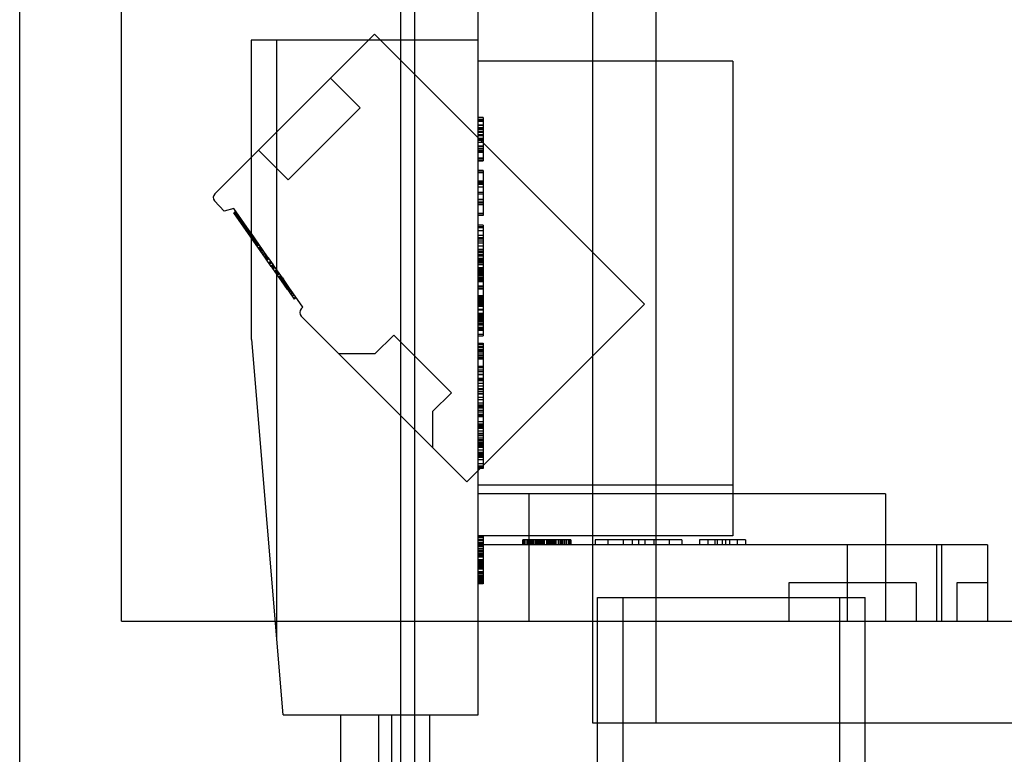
# Model space of a CAD drawing. Header units: millimetres. Extents: x 61 to 294, y 41 to 452.
# Tile 3 of 6: x 69 to 107, y 207 to 236. Entities that reach past the tile are written whole.
import ezdxf

# ---------------------------------------------------------------- set-up
doc = ezdxf.new("R2010")
doc.units = ezdxf.units.MM
doc.header["$LTSCALE"] = 32.114129
doc.layers.get('0').update_dxf_attribs({"linetype": 'CONTINUOUS'})

msp = doc.modelspace()

# ---------------------------------------------------------------- linework, layer by layer
at = {"color": 7, "linetype": 'Continuous'}
for p, q in [((84.188, 416.583), (84.188, 157.333)), ((86.688, 208.458), (86.688, 272.9)), ((83.648, 271.131), (83.648, 155.981)), ((68.688, 47.368), (68.688, 269.398)), ((72.688, 212.133), (72.688, 259.033)), ((91.188, 254.011), (91.188, 208.133)), ((93.667, 254.011), (93.667, 208.133)), ((82.622, 235.2), (76.351, 228.928)), ((82.622, 235.2), (93.229, 224.593)), ((77.784, 234.958), (77.784, 223.196)), ((86.688, 234.958), (77.784, 234.958)), ((78.784, 211.461), (78.784, 234.958)), ((96.688, 234.133), (86.688, 234.133)), ((96.688, 234.133), (96.688, 215.482)), ((80.894, 233.472), (82.061, 232.305)), ((82.061, 232.305), (79.233, 229.477)), ((86.888, 231.919), (86.688, 231.919)), ((86.888, 231.843), (86.688, 231.843)), ((86.888, 231.823), (86.688, 231.823)), ((86.888, 231.819), (86.688, 231.819)), ((86.888, 231.769), (86.688, 231.769)), ((86.888, 231.622), (86.688, 231.622)), ((86.888, 231.613), (86.688, 231.613)), ((86.888, 231.921), (86.888, 230.224)), ((86.688, 231.524), (86.888, 231.524)), ((86.888, 231.474), (86.688, 231.474)), ((86.888, 231.438), (86.688, 231.438)), ((86.888, 231.358), (86.688, 231.358)), ((86.888, 231.352), (86.688, 231.352)), ((86.688, 231.342), (86.888, 231.342)), ((86.888, 231.338), (86.688, 231.338)), ((86.888, 231.247), (86.688, 231.247)), ((86.688, 231.22), (86.888, 231.22)), ((86.888, 231.099), (86.688, 231.099)), ((86.888, 231.052), (86.688, 231.052)), ((86.888, 231.014), (86.688, 231.014)), ((86.888, 230.943), (86.688, 230.943)), ((78.066, 230.643), (79.233, 229.477)), ((86.688, 230.809), (86.888, 230.809)), ((86.688, 230.791), (86.888, 230.791)), ((86.888, 230.768), (86.688, 230.768)), ((86.688, 230.702), (86.888, 230.702)), ((86.888, 230.628), (86.688, 230.628)), ((86.888, 230.597), (86.688, 230.597)), ((86.888, 230.596), (86.688, 230.596)), ((86.888, 230.548), (86.688, 230.548)), ((86.688, 230.342), (86.888, 230.342)), ((86.888, 230.314), (86.688, 230.314)), ((86.888, 230.246), (86.688, 230.246)), ((86.688, 230.224), (86.888, 230.224)), ((86.888, 229.835), (86.688, 229.835)), ((86.888, 229.77), (86.688, 229.77)), ((86.688, 229.768), (86.888, 229.768)), ((86.888, 229.835), (86.888, 228.073)), ((86.688, 229.437), (86.888, 229.437)), ((86.888, 229.411), (86.688, 229.411)), ((86.888, 229.371), (86.688, 229.371)), ((86.888, 229.342), (86.688, 229.342)), ((86.688, 229.3), (86.888, 229.3)), ((86.888, 229.185), (86.688, 229.185)), ((86.888, 228.971), (86.688, 228.971)), ((86.888, 228.904), (86.688, 228.904)), ((76.344, 228.651), (76.722, 228.239)), ((86.888, 228.707), (86.688, 228.707)), ((86.688, 228.7), (86.888, 228.7)), ((86.888, 228.596), (86.688, 228.596)), ((86.688, 228.567), (86.888, 228.567)), ((77.102, 228.341), (76.722, 228.239)), ((77.18, 228.23), (77.098, 228.172)), ((78.342, 226.396), (77.098, 228.172)), ((77.701, 227.486), (77.102, 228.341)), ((77.197, 228.206), (77.115, 228.148)), ((77.207, 228.191), (77.125, 228.134)), ((77.209, 228.188), (77.127, 228.131)), ((77.213, 228.182), (77.131, 228.125)), ((77.141, 228.111), (77.223, 228.168)), ((77.229, 228.16), (77.147, 228.103)), ((77.148, 228.101), (77.23, 228.158)), ((77.233, 228.155), (77.151, 228.097)), ((86.688, 228.498), (86.888, 228.498)), ((86.688, 228.165), (86.888, 228.165)), ((86.888, 228.14), (86.688, 228.14)), ((77.174, 228.064), (77.256, 228.121)), ((77.257, 228.12), (77.175, 228.063)), ((77.176, 228.061), (77.258, 228.119)), ((77.187, 228.046), (77.269, 228.103)), ((77.288, 228.076), (77.206, 228.018)), ((77.289, 228.074), (77.207, 228.017)), ((77.303, 228.055), (77.221, 227.997)), ((77.226, 227.989), (77.308, 228.047)), ((77.228, 227.987), (77.31, 228.045)), ((77.236, 227.975), (77.318, 228.033)), ((77.239, 227.971), (77.321, 228.028)), ((77.246, 227.961), (77.328, 228.018)), ((77.333, 228.011), (77.251, 227.954)), ((77.252, 227.952), (77.334, 228.01)), ((77.268, 227.929), (77.35, 227.986)), ((77.273, 227.923), (77.355, 227.98)), ((77.301, 227.883), (77.383, 227.94)), ((77.303, 227.88), (77.385, 227.938)), ((77.309, 227.871), (77.391, 227.929)), ((77.393, 227.925), (77.311, 227.868)), ((77.332, 227.838), (77.414, 227.896)), ((77.334, 227.836), (77.416, 227.893)), ((77.425, 227.88), (77.343, 227.823)), ((77.351, 227.812), (77.433, 227.869)), ((77.439, 227.86), (77.357, 227.803)), ((77.443, 227.854), (77.361, 227.797)), ((77.367, 227.788), (77.449, 227.846)), ((77.373, 227.78), (77.454, 227.838)), ((77.374, 227.778), (77.456, 227.836)), ((77.39, 227.756), (77.472, 227.813)), ((77.392, 227.752), (77.474, 227.809)), ((77.394, 227.75), (77.476, 227.807)), ((77.397, 227.745), (77.479, 227.803)), ((77.4, 227.741), (77.482, 227.799)), ((77.483, 227.797), (77.401, 227.74)), ((77.403, 227.737), (77.484, 227.795)), ((77.487, 227.791), (77.405, 227.734)), ((77.489, 227.789), (77.407, 227.732)), ((77.411, 227.726), (77.493, 227.783)), ((77.413, 227.722), (77.495, 227.78)), ((77.417, 227.717), (77.499, 227.774)), ((77.421, 227.711), (77.503, 227.769)), ((77.507, 227.763), (77.425, 227.706)), ((77.427, 227.702), (77.509, 227.76)), ((77.438, 227.687), (77.52, 227.744)), ((86.888, 228.073), (86.688, 228.073)), ((77.444, 227.679), (77.526, 227.736)), ((77.528, 227.732), (77.446, 227.675)), ((77.454, 227.665), (77.535, 227.722)), ((77.465, 227.648), (77.547, 227.705)), ((77.553, 227.696), (77.471, 227.639)), ((77.554, 227.695), (77.472, 227.638)), ((77.566, 227.678), (77.484, 227.621)), ((77.568, 227.676), (77.486, 227.619)), ((77.488, 227.616), (77.57, 227.673)), ((77.494, 227.607), (77.576, 227.664)), ((77.496, 227.604), (77.578, 227.661)), ((77.499, 227.6), (77.581, 227.658)), ((77.588, 227.647), (77.506, 227.59)), ((77.507, 227.589), (77.588, 227.646)), ((77.508, 227.587), (77.59, 227.644)), ((77.512, 227.581), (77.594, 227.638)), ((77.597, 227.634), (77.515, 227.577)), ((77.518, 227.572), (77.6, 227.63)), ((77.602, 227.627), (77.52, 227.57)), ((77.521, 227.569), (77.602, 227.626)), ((77.524, 227.565), (77.606, 227.622)), ((77.524, 227.563), (77.606, 227.621)), ((77.526, 227.561), (77.608, 227.619)), ((77.527, 227.56), (77.609, 227.617)), ((77.53, 227.556), (77.612, 227.613)), ((77.615, 227.609), (77.533, 227.551)), ((77.535, 227.548), (77.617, 227.605)), ((77.545, 227.534), (77.627, 227.591)), ((77.547, 227.53), (77.629, 227.588)), ((77.64, 227.573), (77.558, 227.516)), ((77.641, 227.572), (77.559, 227.515)), ((77.56, 227.513), (77.642, 227.57)), ((77.645, 227.565), (77.563, 227.508)), ((77.565, 227.506), (77.647, 227.563)), ((77.648, 227.562), (77.566, 227.504)), ((77.567, 227.502), (77.649, 227.56)), ((77.57, 227.498), (77.652, 227.556)), ((77.571, 227.497), (77.653, 227.554)), ((77.578, 227.487), (77.66, 227.544)), ((77.668, 227.533), (77.586, 227.476)), ((77.672, 227.527), (77.59, 227.47)), ((77.594, 227.464), (77.676, 227.521)), ((77.698, 227.489), (77.616, 227.432)), ((77.701, 227.486), (77.619, 227.429)), ((77.62, 227.426), (77.702, 227.484)), ((77.622, 227.424), (77.704, 227.481)), ((77.705, 227.48), (77.623, 227.422)), ((77.624, 227.421), (77.706, 227.478)), ((77.708, 227.476), (77.626, 227.419)), ((77.712, 227.47), (77.63, 227.412)), ((77.631, 227.411), (77.713, 227.468)), ((77.721, 227.457), (77.639, 227.4)), ((77.723, 227.455), (77.641, 227.397)), ((77.725, 227.452), (77.643, 227.394)), ((77.644, 227.393), (77.726, 227.45)), ((77.647, 227.389), (77.729, 227.446)), ((77.649, 227.386), (77.731, 227.443)), ((77.65, 227.385), (77.732, 227.442)), ((77.737, 227.434), (77.655, 227.377)), ((77.75, 227.416), (77.668, 227.359)), ((77.751, 227.414), (77.669, 227.357)), ((77.753, 227.412), (77.671, 227.354)), ((77.757, 227.406), (77.675, 227.349)), ((77.676, 227.347), (77.758, 227.404)), ((77.679, 227.342), (77.761, 227.399)), ((77.764, 227.396), (77.682, 227.339)), ((77.765, 227.395), (77.683, 227.338)), ((77.767, 227.392), (77.685, 227.335)), ((77.685, 227.333), (77.767, 227.391)), ((77.686, 227.332), (77.768, 227.39)), ((77.69, 227.328), (77.772, 227.385)), ((77.78, 227.372), (77.698, 227.315)), ((77.761, 227.399), (77.701, 227.486)), ((77.785, 227.366), (77.703, 227.309)), ((78.424, 226.453), (77.761, 227.399)), ((86.888, 227.691), (86.688, 227.691)), ((86.888, 227.633), (86.688, 227.633)), ((86.888, 227.588), (86.688, 227.588)), ((86.888, 227.469), (86.688, 227.469)), ((86.888, 227.691), (86.888, 223.338)), ((77.718, 227.288), (77.799, 227.345)), ((77.815, 227.323), (77.733, 227.265)), ((77.821, 227.315), (77.739, 227.257)), ((77.825, 227.309), (77.743, 227.251)), ((77.744, 227.25), (77.826, 227.307)), ((77.76, 227.227), (77.842, 227.284)), ((77.858, 227.261), (77.777, 227.203)), ((77.778, 227.201), (77.86, 227.258)), ((77.864, 227.253), (77.782, 227.196)), ((77.784, 227.192), (77.866, 227.25)), ((77.867, 227.248), (77.785, 227.191)), ((77.788, 227.186), (77.87, 227.244)), ((77.871, 227.243), (77.789, 227.185)), ((77.791, 227.183), (77.872, 227.241)), ((77.794, 227.179), (77.876, 227.236)), ((77.798, 227.173), (77.88, 227.23)), ((77.902, 227.198), (77.82, 227.141)), ((77.821, 227.139), (77.903, 227.197)), ((77.831, 227.125), (77.913, 227.183)), ((77.849, 227.101), (77.93, 227.158)), ((77.934, 227.153), (77.852, 227.095)), ((77.938, 227.147), (77.856, 227.089)), ((77.87, 227.07), (77.952, 227.127)), ((77.873, 227.066), (77.954, 227.124)), ((77.961, 227.114), (77.879, 227.057)), ((77.887, 227.046), (77.968, 227.104)), ((77.894, 227.036), (77.975, 227.094)), ((77.894, 227.035), (77.976, 227.092)), ((77.895, 227.034), (77.977, 227.091)), ((77.984, 227.081), (77.902, 227.024)), ((77.987, 227.077), (77.905, 227.02)), ((77.99, 227.072), (77.908, 227.015)), ((77.996, 227.065), (77.914, 227.007)), ((77.919, 227), (78.001, 227.057)), ((78.003, 227.054), (77.921, 226.997)), ((78.025, 227.024), (77.943, 226.966)), ((77.961, 226.94), (78.043, 226.998)), ((78.052, 226.985), (77.97, 226.927)), ((78.053, 226.982), (77.971, 226.925)), ((77.973, 226.922), (78.055, 226.979)), ((77.98, 226.913), (78.062, 226.97)), ((77.98, 226.912), (78.062, 226.969)), ((78.065, 226.966), (77.983, 226.909)), ((86.688, 227.3), (86.888, 227.3)), ((86.888, 227.195), (86.688, 227.195)), ((86.888, 227.138), (86.688, 227.138)), ((86.888, 227.059), (86.688, 227.059)), ((86.888, 226.979), (86.688, 226.979)), ((78.069, 226.959), (77.987, 226.902)), ((78.072, 226.955), (77.99, 226.898)), ((78.005, 226.877), (78.087, 226.934)), ((78.01, 226.869), (78.092, 226.927)), ((78.062, 226.796), (78.144, 226.853)), ((78.156, 226.836), (78.074, 226.778)), ((78.082, 226.768), (78.164, 226.825)), ((78.166, 226.822), (78.084, 226.765)), ((78.085, 226.762), (78.167, 226.82)), ((78.179, 226.803), (78.097, 226.746)), ((78.118, 226.716), (78.2, 226.774)), ((78.223, 226.741), (78.141, 226.683)), ((78.15, 226.67), (78.232, 226.727)), ((78.233, 226.726), (78.151, 226.669)), ((78.152, 226.667), (78.234, 226.724)), ((78.239, 226.717), (78.157, 226.66)), ((78.244, 226.71), (78.162, 226.652)), ((78.192, 226.61), (78.274, 226.668)), ((78.28, 226.659), (78.198, 226.602)), ((78.28, 226.658), (78.198, 226.601)), ((78.282, 226.656), (78.2, 226.599)), ((78.234, 226.55), (78.316, 226.607)), ((78.242, 226.539), (78.324, 226.596)), ((78.249, 226.528), (78.331, 226.585)), ((86.888, 226.869), (86.688, 226.869)), ((86.688, 226.748), (86.888, 226.748)), ((86.688, 226.738), (86.888, 226.738)), ((86.888, 226.662), (86.688, 226.662)), ((86.888, 226.648), (86.688, 226.648)), ((86.888, 226.621), (86.688, 226.621)), ((78.288, 226.473), (78.37, 226.531)), ((78.399, 226.489), (78.317, 226.431)), ((78.325, 226.42), (78.407, 226.477)), ((78.421, 226.457), (78.339, 226.4)), ((78.342, 226.396), (78.424, 226.453)), ((78.373, 226.352), (78.342, 226.396)), ((78.425, 226.451), (78.343, 226.394)), ((78.346, 226.389), (78.428, 226.447)), ((78.348, 226.388), (78.429, 226.445)), ((78.352, 226.381), (78.434, 226.439)), ((78.443, 226.426), (78.361, 226.369)), ((78.452, 226.412), (78.371, 226.355)), ((78.455, 226.409), (78.373, 226.352)), ((78.57, 226.071), (78.373, 226.352)), ((78.458, 226.404), (78.376, 226.347)), ((78.395, 226.32), (78.477, 226.377)), ((78.424, 226.453), (78.455, 226.409)), ((78.652, 226.128), (78.455, 226.409)), ((78.468, 226.216), (78.55, 226.273)), ((78.47, 226.213), (78.552, 226.27)), ((78.555, 226.266), (78.473, 226.209)), ((78.475, 226.206), (78.557, 226.263)), ((78.558, 226.261), (78.476, 226.204)), ((78.491, 226.184), (78.572, 226.241)), ((78.58, 226.231), (78.498, 226.173)), ((78.582, 226.228), (78.5, 226.171)), ((78.583, 226.226), (78.501, 226.168)), ((78.591, 226.215), (78.509, 226.158)), ((86.888, 226.546), (86.688, 226.546)), ((86.688, 226.51), (86.888, 226.51)), ((86.888, 226.494), (86.688, 226.494)), ((86.688, 226.486), (86.888, 226.486)), ((86.888, 226.478), (86.688, 226.478)), ((86.688, 226.387), (86.888, 226.387)), ((86.888, 226.384), (86.688, 226.384)), ((86.888, 226.381), (86.688, 226.381)), ((86.888, 226.356), (86.688, 226.356)), ((86.888, 226.355), (86.688, 226.355)), ((86.888, 226.317), (86.688, 226.317)), ((86.888, 226.312), (86.688, 226.312)), ((86.888, 226.305), (86.688, 226.305)), ((86.888, 226.294), (86.688, 226.294)), ((86.888, 226.274), (86.688, 226.274)), ((86.888, 226.25), (86.688, 226.25)), ((86.888, 226.243), (86.688, 226.243)), ((86.888, 226.226), (86.688, 226.226)), ((78.556, 226.09), (78.638, 226.147)), ((78.557, 226.089), (78.639, 226.146)), ((78.641, 226.143), (78.559, 226.086)), ((78.652, 226.128), (78.57, 226.071)), ((78.57, 226.071), (78.603, 226.023)), ((78.655, 226.124), (78.573, 226.066)), ((78.575, 226.063), (78.657, 226.121)), ((78.576, 226.062), (78.657, 226.12)), ((78.585, 226.049), (78.667, 226.106)), ((78.68, 226.087), (78.598, 226.03)), ((78.603, 226.023), (78.685, 226.081)), ((78.927, 225.56), (78.603, 226.023)), ((78.614, 226.007), (78.696, 226.065)), ((78.615, 226.005), (78.697, 226.063)), ((78.635, 225.977), (78.717, 226.035)), ((78.685, 226.081), (78.652, 226.128)), ((79.009, 225.618), (78.685, 226.081)), ((78.783, 225.94), (78.701, 225.883)), ((78.704, 225.879), (78.786, 225.936)), ((78.705, 225.877), (78.787, 225.934)), ((78.706, 225.875), (78.788, 225.933)), ((78.791, 225.929), (78.709, 225.871)), ((78.715, 225.863), (78.797, 225.92)), ((78.731, 225.84), (78.813, 225.897)), ((78.814, 225.896), (78.732, 225.839)), ((78.824, 225.881), (78.742, 225.824)), ((78.856, 225.836), (78.774, 225.778)), ((78.788, 225.759), (78.87, 225.816)), ((78.876, 225.807), (78.794, 225.75)), ((78.879, 225.804), (78.797, 225.747)), ((86.688, 226.176), (86.888, 226.176)), ((86.688, 226.164), (86.888, 226.164)), ((86.888, 226.158), (86.688, 226.158)), ((86.888, 226.14), (86.688, 226.14)), ((86.888, 226.017), (86.688, 226.017)), ((86.888, 225.967), (86.688, 225.967)), ((86.688, 225.956), (86.888, 225.956)), ((86.888, 225.935), (86.688, 225.935)), ((86.888, 225.888), (86.688, 225.888)), ((86.888, 225.826), (86.688, 225.826)), ((86.688, 225.821), (86.888, 225.821)), ((86.888, 225.819), (86.688, 225.819)), ((78.798, 225.744), (78.88, 225.802)), ((78.803, 225.738), (78.885, 225.795)), ((78.805, 225.735), (78.887, 225.792)), ((78.894, 225.782), (78.812, 225.725)), ((78.855, 225.663), (78.937, 225.72)), ((78.939, 225.717), (78.857, 225.66)), ((78.862, 225.653), (78.944, 225.71)), ((78.867, 225.646), (78.949, 225.703)), ((78.984, 225.653), (78.902, 225.596)), ((78.906, 225.59), (78.988, 225.647)), ((78.997, 225.635), (78.915, 225.578)), ((78.927, 225.56), (79.009, 225.618)), ((78.964, 225.507), (78.927, 225.56)), ((78.94, 225.542), (79.022, 225.599)), ((78.955, 225.521), (79.037, 225.578)), ((79.037, 225.577), (78.955, 225.52)), ((79.038, 225.576), (78.956, 225.519)), ((78.961, 225.511), (79.043, 225.569)), ((79.046, 225.565), (78.964, 225.507)), ((79.204, 225.164), (78.964, 225.507)), ((78.966, 225.505), (79.048, 225.562)), ((78.99, 225.47), (79.072, 225.527)), ((79.074, 225.525), (78.992, 225.468)), ((79.009, 225.618), (79.046, 225.565)), ((79.014, 225.436), (79.096, 225.493)), ((79.107, 225.478), (79.025, 225.421)), ((79.033, 225.409), (79.115, 225.466)), ((79.039, 225.401), (79.121, 225.458)), ((79.286, 225.221), (79.046, 225.565)), ((79.13, 225.445), (79.048, 225.388)), ((79.136, 225.436), (79.054, 225.379)), ((79.057, 225.375), (79.139, 225.433)), ((86.888, 225.759), (86.688, 225.759)), ((86.888, 225.748), (86.688, 225.748)), ((86.888, 225.712), (86.688, 225.712)), ((86.888, 225.685), (86.688, 225.685)), ((86.888, 225.625), (86.688, 225.625)), ((86.888, 225.623), (86.688, 225.623)), ((86.688, 225.591), (86.888, 225.591)), ((86.888, 225.567), (86.688, 225.567)), ((86.888, 225.544), (86.688, 225.544)), ((86.888, 225.532), (86.688, 225.532)), ((86.888, 225.487), (86.688, 225.487)), ((86.888, 225.469), (86.688, 225.469)), ((79.069, 225.358), (79.151, 225.415)), ((79.071, 225.355), (79.153, 225.412)), ((79.161, 225.4), (79.079, 225.343)), ((79.162, 225.399), (79.08, 225.342)), ((79.083, 225.338), (79.165, 225.395)), ((79.169, 225.39), (79.087, 225.332)), ((79.089, 225.329), (79.171, 225.386)), ((79.105, 225.307), (79.187, 225.364)), ((79.198, 225.348), (79.116, 225.291)), ((79.117, 225.289), (79.199, 225.347)), ((79.12, 225.285), (79.202, 225.342)), ((79.204, 225.339), (79.122, 225.282)), ((79.124, 225.279), (79.206, 225.336)), ((79.146, 225.247), (79.228, 225.304)), ((79.16, 225.227), (79.242, 225.284)), ((79.176, 225.204), (79.258, 225.262)), ((79.196, 225.176), (79.278, 225.234)), ((79.286, 225.221), (79.204, 225.164)), ((79.204, 225.164), (79.245, 225.107)), ((79.29, 225.216), (79.208, 225.159)), ((79.302, 225.199), (79.22, 225.142)), ((79.319, 225.175), (79.237, 225.118)), ((79.325, 225.166), (79.244, 225.108)), ((79.245, 225.107), (79.327, 225.164)), ((79.245, 225.107), (79.471, 224.784)), ((79.329, 225.16), (79.247, 225.103)), ((79.342, 225.142), (79.26, 225.085)), ((79.343, 225.14), (79.261, 225.083)), ((79.347, 225.135), (79.265, 225.078)), ((79.359, 225.117), (79.278, 225.06)), ((79.327, 225.164), (79.286, 225.221)), ((79.313, 225.01), (79.395, 225.067)), ((79.812, 224.47), (79.327, 225.164)), ((79.331, 224.984), (79.413, 225.041)), ((86.688, 225.306), (86.888, 225.306)), ((86.888, 225.273), (86.688, 225.273)), ((86.888, 225.268), (86.688, 225.268)), ((86.688, 225.222), (86.888, 225.222)), ((86.688, 225.212), (86.888, 225.212)), ((86.888, 225.208), (86.688, 225.208)), ((86.688, 225.185), (86.888, 225.185)), ((79.37, 224.928), (79.452, 224.985)), ((79.371, 224.926), (79.453, 224.983)), ((79.376, 224.919), (79.458, 224.977)), ((79.377, 224.918), (79.458, 224.976)), ((79.383, 224.909), (79.465, 224.966)), ((79.444, 224.822), (79.526, 224.879)), ((79.461, 224.798), (79.543, 224.855)), ((79.462, 224.797), (79.544, 224.854)), ((79.553, 224.841), (79.471, 224.784)), ((86.688, 224.934), (86.888, 224.934)), ((86.688, 224.901), (86.888, 224.901)), ((86.688, 224.89), (86.888, 224.89)), ((86.888, 224.878), (86.688, 224.878)), ((86.688, 224.872), (86.888, 224.872)), ((86.888, 224.866), (86.688, 224.866)), ((86.888, 224.817), (86.688, 224.817)), ((86.888, 224.806), (86.688, 224.806)), ((86.888, 224.779), (86.688, 224.779)), ((86.888, 224.758), (86.688, 224.758)), ((86.688, 224.719), (86.888, 224.719)), ((86.888, 224.714), (86.688, 224.714)), ((86.888, 224.649), (86.688, 224.649)), ((79.812, 224.47), (79.742, 224.4)), ((93.229, 224.593), (86.247, 217.611)), ((86.888, 224.609), (86.688, 224.609)), ((86.888, 224.585), (86.688, 224.585)), ((86.688, 224.542), (86.888, 224.542)), ((86.888, 224.54), (86.688, 224.54)), ((86.688, 224.533), (86.888, 224.533)), ((86.888, 224.52), (86.688, 224.52)), ((86.888, 224.494), (86.688, 224.494)), ((86.888, 224.383), (86.688, 224.383)), ((86.688, 224.361), (86.888, 224.361)), ((79.742, 224.117), (86.247, 217.611)), ((86.688, 224.235), (86.888, 224.235)), ((86.688, 224.227), (86.888, 224.227)), ((86.888, 224.2), (86.688, 224.2)), ((86.688, 224.16), (86.888, 224.16)), ((86.888, 224.084), (86.688, 224.084)), ((86.888, 224.067), (86.688, 224.067)), ((86.688, 224.058), (86.888, 224.058)), ((86.888, 224.019), (86.688, 224.019)), ((86.888, 223.995), (86.688, 223.995)), ((86.888, 223.95), (86.688, 223.95)), ((86.888, 223.937), (86.688, 223.937)), ((86.888, 223.905), (86.688, 223.905)), ((86.888, 223.895), (86.688, 223.895)), ((86.888, 223.892), (86.688, 223.892)), ((86.688, 223.834), (86.888, 223.834)), ((86.888, 223.823), (86.688, 223.823)), ((86.688, 223.771), (86.888, 223.771)), ((86.888, 223.673), (86.688, 223.673)), ((86.888, 223.614), (86.688, 223.614)), ((86.888, 223.594), (86.688, 223.594)), ((86.688, 223.563), (86.888, 223.563)), ((86.888, 223.561), (86.688, 223.561)), ((86.888, 223.558), (86.688, 223.558)), ((79.034, 208.458), (77.806, 223.196)), ((83.376, 223.367), (82.641, 222.632)), ((83.376, 223.367), (85.639, 221.104)), ((86.888, 223.394), (86.688, 223.394)), ((86.688, 223.338), (86.888, 223.338)), ((86.688, 223.062), (86.888, 223.062)), ((86.888, 222.993), (86.688, 222.993)), ((86.888, 222.914), (86.688, 222.914)), ((86.888, 222.87), (86.688, 222.87)), ((86.888, 222.795), (86.688, 222.795)), ((86.888, 222.757), (86.688, 222.757)), ((86.888, 222.73), (86.688, 222.73)), ((86.888, 223.062), (86.888, 218.133)), ((82.641, 222.632), (81.227, 222.632)), ((86.688, 222.671), (86.888, 222.671)), ((86.688, 222.598), (86.888, 222.598)), ((86.888, 222.573), (86.688, 222.573)), ((86.888, 222.566), (86.688, 222.566)), ((86.888, 222.549), (86.688, 222.549)), ((86.888, 222.483), (86.688, 222.483)), ((86.888, 222.432), (86.688, 222.432)), ((86.888, 222.141), (86.688, 222.141)), ((86.888, 222.09), (86.688, 222.09)), ((86.888, 221.989), (86.688, 221.989)), ((86.688, 221.946), (86.888, 221.946)), ((86.888, 221.82), (86.688, 221.82)), ((86.888, 221.817), (86.688, 221.817)), ((86.888, 221.672), (86.688, 221.672)), ((86.888, 221.656), (86.688, 221.656)), ((86.888, 221.65), (86.688, 221.65)), ((86.688, 221.648), (86.888, 221.648)), ((86.888, 221.61), (86.688, 221.61)), ((86.688, 221.59), (86.888, 221.59)), ((86.888, 221.471), (86.688, 221.471)), ((86.888, 221.36), (86.688, 221.36)), ((86.888, 221.268), (86.688, 221.268)), ((86.688, 221.252), (86.888, 221.252)), ((86.688, 221.174), (86.888, 221.174)), ((85.639, 221.104), (84.904, 220.369)), ((86.888, 221.162), (86.688, 221.162)), ((86.888, 221.161), (86.688, 221.161)), ((86.688, 221.094), (86.888, 221.094)), ((86.888, 221.058), (86.688, 221.058)), ((86.888, 220.919), (86.688, 220.919)), ((86.888, 220.823), (86.688, 220.823)), ((86.888, 220.694), (86.688, 220.694)), ((86.888, 220.625), (86.688, 220.625)), ((86.888, 220.603), (86.688, 220.603)), ((86.888, 220.554), (86.688, 220.554)), ((86.888, 220.498), (86.688, 220.498)), ((86.888, 220.408), (86.688, 220.408)), ((84.904, 220.369), (84.904, 218.955)), ((86.688, 220.359), (86.888, 220.359)), ((86.688, 220.268), (86.888, 220.268)), ((86.888, 220.216), (86.688, 220.216)), ((86.688, 220.211), (86.888, 220.211)), ((86.888, 220.199), (86.688, 220.199)), ((86.888, 220.192), (86.688, 220.192)), ((86.888, 220.156), (86.688, 220.156)), ((86.688, 219.973), (86.888, 219.973)), ((86.888, 219.873), (86.688, 219.873)), ((86.888, 219.857), (86.688, 219.857)), ((86.888, 219.849), (86.688, 219.849)), ((86.888, 219.829), (86.688, 219.829)), ((86.888, 219.805), (86.688, 219.805)), ((86.688, 219.799), (86.888, 219.799)), ((86.688, 219.774), (86.888, 219.774)), ((86.888, 219.705), (86.688, 219.705)), ((86.688, 219.609), (86.888, 219.609)), ((86.888, 219.501), (86.688, 219.501)), ((86.688, 219.449), (86.888, 219.449)), ((86.888, 219.414), (86.688, 219.414)), ((86.888, 219.328), (86.688, 219.328)), ((86.688, 219.277), (86.888, 219.277)), ((86.888, 219.218), (86.688, 219.218)), ((86.888, 219.152), (86.688, 219.152)), ((86.888, 219.095), (86.688, 219.095)), ((86.888, 219.053), (86.688, 219.053)), ((86.888, 219.028), (86.688, 219.028)), ((86.888, 219.002), (86.688, 219.002)), ((86.888, 218.954), (86.688, 218.954)), ((86.888, 218.852), (86.688, 218.852)), ((86.888, 218.766), (86.688, 218.766)), ((86.888, 218.707), (86.688, 218.707)), ((86.888, 218.656), (86.688, 218.656)), ((86.688, 218.635), (86.888, 218.635)), ((86.888, 218.628), (86.688, 218.628)), ((86.888, 218.559), (86.688, 218.559)), ((86.888, 218.557), (86.688, 218.557)), ((86.888, 218.47), (86.688, 218.47)), ((86.888, 218.468), (86.688, 218.468)), ((86.688, 218.326), (86.888, 218.326)), ((86.888, 218.224), (86.688, 218.224)), ((86.688, 218.202), (86.888, 218.202)), ((86.888, 218.188), (86.688, 218.188)), ((86.688, 218.163), (86.888, 218.163)), ((86.888, 218.141), (86.688, 218.141)), ((86.888, 218.133), (86.688, 218.133)), ((96.688, 217.474), (86.688, 217.474)), ((102.688, 217.133), (86.688, 217.133)), ((88.688, 217.133), (88.688, 212.133)), ((102.688, 217.133), (102.688, 212.133)), ((96.688, 215.482), (86.688, 215.482)), ((86.888, 215.472), (86.688, 215.472)), ((86.888, 215.433), (86.688, 215.433)), ((86.888, 215.401), (86.688, 215.401)), ((86.888, 215.472), (86.888, 213.595)), ((86.888, 215.324), (86.688, 215.324)), ((86.888, 215.318), (86.688, 215.318)), ((86.888, 215.292), (86.688, 215.292)), ((86.888, 215.211), (86.688, 215.211)), ((86.688, 215.201), (86.888, 215.201)), ((86.688, 215.163), (86.888, 215.163)), ((86.888, 215.15), (86.688, 215.15)), ((106.688, 215.133), (86.688, 215.133)), ((86.888, 215.111), (86.688, 215.111)), ((86.888, 215.092), (86.688, 215.092)), ((86.888, 215.086), (86.688, 215.086)), ((86.888, 215.05), (86.688, 215.05)), ((86.888, 214.981), (86.688, 214.981)), ((88.449, 215.133), (88.449, 215.333)), ((90.326, 215.333), (88.449, 215.333)), ((88.488, 215.333), (88.488, 215.133)), ((88.52, 215.333), (88.52, 215.133)), ((88.598, 215.333), (88.598, 215.133)), ((88.603, 215.333), (88.603, 215.133)), ((88.629, 215.333), (88.629, 215.133)), ((88.711, 215.333), (88.711, 215.133)), ((88.721, 215.133), (88.721, 215.333)), ((88.758, 215.133), (88.758, 215.333)), ((88.772, 215.333), (88.772, 215.133)), ((88.811, 215.333), (88.811, 215.133)), ((88.829, 215.333), (88.829, 215.133)), ((88.835, 215.333), (88.835, 215.133)), ((88.872, 215.333), (88.872, 215.133)), ((88.941, 215.333), (88.941, 215.133)), ((89.005, 215.133), (89.005, 215.333)), ((89.009, 215.333), (89.009, 215.133)), ((89.031, 215.333), (89.031, 215.133)), ((89.042, 215.333), (89.042, 215.133)), ((89.068, 215.333), (89.068, 215.133)), ((89.084, 215.333), (89.084, 215.133)), ((89.146, 215.333), (89.146, 215.133)), ((89.175, 215.333), (89.175, 215.133)), ((89.209, 215.133), (89.209, 215.333)), ((89.231, 215.333), (89.231, 215.133)), ((89.261, 215.333), (89.261, 215.133)), ((89.262, 215.133), (89.262, 215.333)), ((89.279, 215.333), (89.279, 215.133)), ((89.381, 215.333), (89.381, 215.133)), ((89.4, 215.333), (89.4, 215.133)), ((89.401, 215.333), (89.401, 215.133)), ((89.425, 215.333), (89.425, 215.133)), ((89.44, 215.333), (89.44, 215.133)), ((89.471, 215.133), (89.471, 215.333)), ((89.491, 215.333), (89.491, 215.133)), ((89.505, 215.333), (89.505, 215.133)), ((89.552, 215.133), (89.552, 215.333)), ((89.592, 215.133), (89.592, 215.333)), ((89.602, 215.333), (89.602, 215.133)), ((89.606, 215.333), (89.606, 215.133)), ((89.62, 215.333), (89.62, 215.133)), ((89.657, 215.333), (89.657, 215.133)), ((89.663, 215.333), (89.663, 215.133)), ((89.684, 215.333), (89.684, 215.133)), ((89.726, 215.333), (89.726, 215.133)), ((89.748, 215.333), (89.748, 215.133)), ((89.847, 215.333), (89.847, 215.133)), ((89.85, 215.133), (89.85, 215.333)), ((89.91, 215.333), (89.91, 215.133)), ((89.93, 215.133), (89.93, 215.333)), ((89.944, 215.333), (89.944, 215.133)), ((89.946, 215.333), (89.946, 215.133)), ((90.001, 215.333), (90.001, 215.133)), ((90.004, 215.333), (90.004, 215.133)), ((90.077, 215.333), (90.077, 215.133)), ((90.084, 215.133), (90.084, 215.333)), ((90.145, 215.333), (90.145, 215.133)), ((90.166, 215.133), (90.166, 215.333)), ((90.229, 215.333), (90.229, 215.133)), ((90.264, 215.333), (90.264, 215.133)), ((90.288, 215.333), (90.288, 215.133)), ((90.326, 215.333), (90.326, 215.133)), ((91.288, 215.333), (91.288, 215.133)), ((94.688, 215.333), (91.288, 215.333)), ((91.788, 215.333), (91.788, 215.133)), ((92.388, 215.333), (92.388, 215.133)), ((92.738, 215.333), (92.738, 215.133)), ((92.988, 215.333), (92.988, 215.133)), ((93.238, 215.333), (93.238, 215.133)), ((93.588, 215.333), (93.588, 215.133)), ((94.188, 215.333), (94.188, 215.133)), ((94.688, 215.333), (94.688, 215.133)), ((95.388, 215.333), (95.388, 215.133)), ((97.188, 215.333), (95.388, 215.333)), ((95.711, 215.333), (95.711, 215.133)), ((95.987, 215.333), (95.987, 215.133)), ((96.081, 215.333), (96.081, 215.133)), ((96.271, 215.333), (96.271, 215.133)), ((96.404, 215.333), (96.404, 215.133)), ((96.56, 215.333), (96.56, 215.133)), ((96.866, 215.333), (96.866, 215.133)), ((97.188, 215.333), (97.188, 215.133)), ((101.188, 215.133), (101.188, 212.133)), ((104.688, 215.133), (104.688, 212.133)), ((104.889, 215.133), (104.889, 212.133)), ((106.688, 215.133), (106.688, 212.133)), ((86.688, 214.916), (86.888, 214.916)), ((86.888, 214.913), (86.688, 214.913)), ((86.888, 214.891), (86.688, 214.891)), ((86.888, 214.88), (86.688, 214.88)), ((86.888, 214.854), (86.688, 214.854)), ((86.888, 214.838), (86.688, 214.838)), ((86.888, 214.775), (86.688, 214.775)), ((86.888, 214.746), (86.688, 214.746)), ((86.688, 214.713), (86.888, 214.713)), ((86.888, 214.69), (86.688, 214.69)), ((86.888, 214.661), (86.688, 214.661)), ((86.688, 214.659), (86.888, 214.659)), ((86.888, 214.643), (86.688, 214.643)), ((86.888, 214.541), (86.688, 214.541)), ((86.888, 214.522), (86.688, 214.522)), ((86.888, 214.52), (86.688, 214.52)), ((86.888, 214.497), (86.688, 214.497)), ((86.888, 214.481), (86.688, 214.481)), ((86.688, 214.45), (86.888, 214.45)), ((86.888, 214.43), (86.688, 214.43)), ((86.888, 214.417), (86.688, 214.417)), ((86.688, 214.37), (86.888, 214.37)), ((86.688, 214.33), (86.888, 214.33)), ((86.888, 214.32), (86.688, 214.32)), ((86.888, 214.316), (86.688, 214.316)), ((86.888, 214.301), (86.688, 214.301)), ((86.888, 214.265), (86.688, 214.265)), ((86.888, 214.259), (86.688, 214.259)), ((86.888, 214.238), (86.688, 214.238)), ((86.888, 214.195), (86.688, 214.195)), ((86.888, 214.173), (86.688, 214.173)), ((86.888, 214.074), (86.688, 214.074)), ((86.688, 214.072), (86.888, 214.072)), ((86.888, 214.012), (86.688, 214.012)), ((86.688, 213.991), (86.888, 213.991)), ((86.888, 213.977), (86.688, 213.977)), ((86.888, 213.976), (86.688, 213.976)), ((86.888, 213.92), (86.688, 213.92)), ((86.688, 213.918), (86.888, 213.918)), ((86.888, 213.844), (86.688, 213.844)), ((86.688, 213.838), (86.888, 213.838)), ((86.888, 213.775), (86.688, 213.775)), ((86.688, 213.755), (86.888, 213.755)), ((86.888, 213.693), (86.688, 213.693)), ((86.888, 213.658), (86.688, 213.658)), ((86.888, 213.633), (86.688, 213.633)), ((86.888, 213.595), (86.688, 213.595)), ((98.888, 213.633), (98.888, 212.133)), ((103.888, 213.633), (98.888, 213.633)), ((103.888, 213.633), (103.888, 212.133)), ((105.488, 213.633), (105.488, 212.133)), ((106.688, 213.633), (105.488, 213.633)), ((91.384, 201.296), (91.384, 213.058)), ((91.384, 213.058), (101.884, 213.058)), ((92.384, 201.058), (92.384, 213.058)), ((100.885, 213.058), (100.885, 201.058)), ((101.884, 201.296), (101.884, 213.058)), ((72.688, 212.133), (135.188, 212.133)), ((79.034, 208.458), (86.688, 208.458)), ((81.284, 208.458), (81.284, 151.458)), ((82.784, 208.458), (82.784, 151.458)), ((83.284, 208.458), (83.284, 151.458)), ((84.784, 208.458), (84.784, 151.458)), ((91.188, 208.133), (135.188, 208.133))]:
    msp.add_line(p, q, dxfattribs=at)
for centre, end in [((76.492, 228.787), 222.5), ((79.883, 224.258), 225)]:
    msp.add_arc(centre, 0.2, 135, end, dxfattribs=at)
for points, knots in [([(77.619, 227.429), (77.627, 227.421), (77.642, 227.406), (77.663, 227.385), (77.676, 227.373), (77.683, 227.367)], [0, 0, 0, 0, 0.377761, 0.711646, 1, 1, 1, 1]), ([(77.683, 227.367), (77.691, 227.371), (77.709, 227.377), (77.735, 227.388), (77.752, 227.396), (77.761, 227.399)], [0, 0, 0, 0, 0.326285, 0.659735, 1, 1, 1, 1])]:
    msp.add_open_spline(points, degree=3, knots=knots, dxfattribs=at)

doc.saveas('drawing.dxf')
